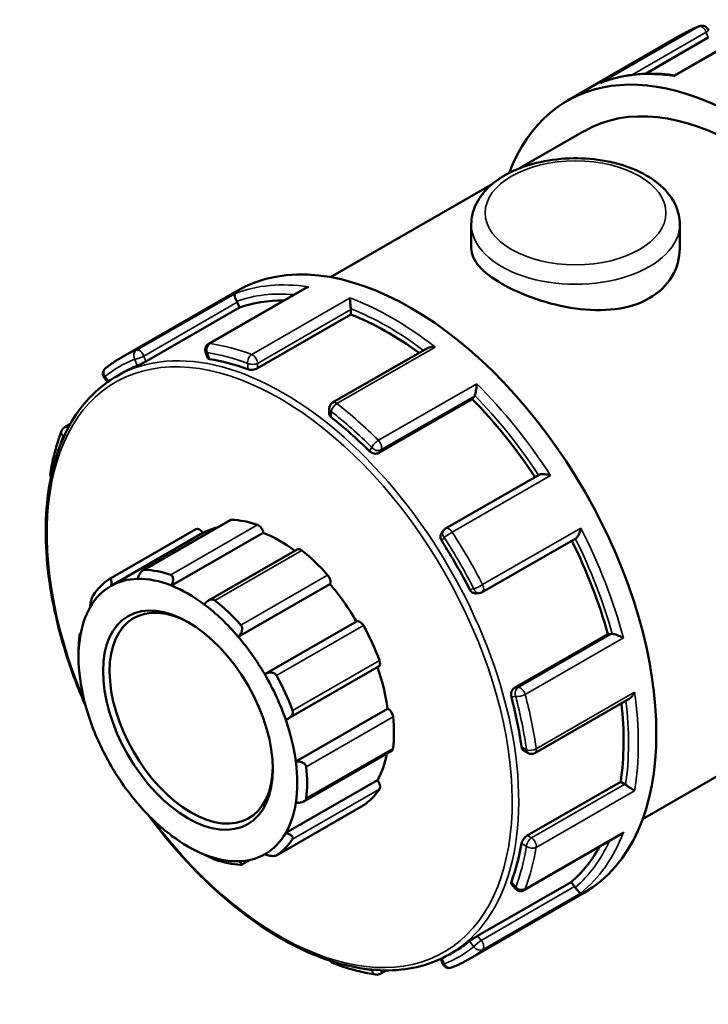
# Model space of a CAD drawing. Header units: millimetres. Extents: x -86 to 901, y -388 to 757.
# Tile 7 of 12: x -86 to -41, y 694 to 757. Entities that reach past the tile are written whole.
import ezdxf

# ---------------------------------------------------------------- set-up
doc = ezdxf.new("R2010")
doc.units = ezdxf.units.MM
doc.layers.add('Visible (ANSI)', color=7, linetype='Continuous', lineweight=50)
doc.layers.add('Visible Narrow (ANSI)', color=7, linetype='Continuous', lineweight=35)

msp = doc.modelspace()

# ---------------------------------------------------------------- linework, layer by layer
at = {"layer": 'Visible (ANSI)'}
for p, q in [((-37.124, 757.433), (-43.356, 753.844)), ((-50.323, 752.192), (-42.791, 756.53)), ((-41.173, 756.291), (-45.239, 753.949)), ((-53.398, 747.825), (-49.2, 750.243)), ((-65.642, 740.775), (-55.166, 746.807)), ((-56.522, 744.205), (-56.522, 742.634)), ((-43.022, 744.205), (-43.022, 742.634)), ((-79.209, 735.558), (-71.678, 739.895)), ((-67.31, 740.05), (-73.542, 736.461)), ((-71.544, 738.801), (-71.679, 739.15)), ((-77.591, 735.319), (-71.544, 738.801)), ((-64.321, 738.358), (-64.321, 738.671)), ((-70.368, 734.876), (-64.321, 738.358)), ((-59.395, 736.163), (-65.501, 732.647)), ((-73.736, 735.91), (-73.59, 735.534)), ((-80.278, 734.243), (-80.072, 733.987)), ((-79.502, 734.351), (-79.077, 734.595)), ((-62.505, 729.391), (-56.458, 732.873)), ((-56.458, 732.873), (-56.323, 733.066)), ((-65.726, 732.258), (-65.726, 731.928)), ((-82.856, 731.056), (-82.489, 731.267)), ((-52.137, 727.975), (-58.185, 724.492)), ((-79.974, 721.221), (-74.351, 724.459)), ((-72.135, 725.044), (-77.776, 721.796)), ((-79.846, 720.786), (-73.906, 724.206)), ((-75.932, 720.796), (-69.992, 724.217)), ((-58.329, 724.361), (-58.466, 724.165)), ((-55.81, 720.376), (-49.762, 723.859)), ((-67.789, 723.145), (-73.547, 719.829)), ((-71.613, 717.481), (-65.674, 720.902)), ((-56.23, 720.296), (-55.993, 720.318)), ((-69.903, 715.06), (-63.963, 718.48)), ((-81.879, 717.65), (-81.822, 717.683)), ((-53.723, 714.181), (-47.676, 717.663)), ((-47.442, 717.684), (-47.676, 717.663)), ((-81.957, 716.169), (-81.957, 716.534)), ((-68.372, 712.181), (-62.525, 715.549)), ((-45.431, 705.678), (-28.989, 715.146)), ((-52.401, 709.954), (-46.295, 713.47)), ((-67.887, 709.406), (-61.947, 712.827)), ((-67.367, 706.82), (-61.679, 710.096)), ((-53.134, 710.118), (-52.848, 709.954)), ((-68.541, 704.778), (-62.601, 708.199)), ((-52.895, 704.613), (-46.848, 708.095)), ((-46.578, 707.939), (-46.848, 708.095)), ((-69.141, 703.325), (-63.518, 706.563)), ((-53.106, 701.064), (-46.876, 704.652)), ((-70.842, 703.036), (-71.375, 702.729)), ((-56.11, 698.113), (-50.063, 701.595)), ((-53.932, 701.485), (-53.68, 701.171)), ((-49.828, 701.303), (-50.063, 701.595)), ((-56.753, 696.562), (-49.221, 700.899)), ((-57.944, 696.914), (-57.519, 697.159)), ((-58.5, 696.625), (-58.38, 696.314)), ((-62.039, 695.878), (-62.421, 695.658))]:
    msp.add_line(p, q, dxfattribs=at)
for centre, start, end in [((-41.583, 756.615), 21.19789, 111.49335), ((-73.318, 736.072), 119.93599, 201.19789), ((-79.929, 734.524), 128.75619, 218.80817), ((-65.278, 732.258), 119.93599, 180), ((-82.632, 730.667), 119.93599, 158.94875), ((-83.338, 728.029), 170.52416, 205.79246), ((-57.962, 724.103), 119.93599, 144.97291), ((-56.034, 720.764), 275.23725, 299.93599), ((-52.625, 710.342), 240.06401, 299.93599), ((-53.33, 701.452), 218.80817, 299.93599), ((-65.278, 696.748), 213.55251, 249.5793), ((-57.962, 696.476), 201.19789, 291.49335), ((-62.644, 696.047), 261.20603, 299.93599)]:
    msp.add_arc(centre, 0.449, start, end, dxfattribs=at)
for centre, major_axis, start_param, end_param in [((-39.095, 732.694), (-11.228, 19.498), 2.690566, 6.726647), ((-39.095, 732.694), (-10.105, 17.548), 3.141593, 6.283185), ((-60.449, 720.397), (-11.228, 19.498), 3.141593, 6.283185), ((-71.954, 739.125), (-0.224, 0.389), 4.452523, 4.616624), ((-61.934, 719.542), (-10.779, 18.718), 5.956033, 6.180212), ((-64.638, 738.854), (-0.224, 0.389), 3.928925, 4.093025), ((-61.934, 719.542), (-10.779, 18.718), 5.366136, 5.656614), ((-68.298, 715.877), (10.779, -18.718), 2.53608, 2.703775), ((-68.298, 715.877), (-10.779, 18.718), 6.201271, 6.283185), ((-61.934, 719.542), (-10.779, 18.718), 4.824599, 5.133015), ((-56.598, 733.408), (0.224, -0.389), 0.263733, 0.427834), ((-68.298, 715.877), (10.779, -18.718), 2.012481, 2.180177), ((-74.127, 724.07), (-0.224, 0.389), 4.729446, 6.283185), ((-68.935, 715.511), (-4.999, 8.68), 6.105402, 6.277853), ((-71.911, 724.655), (-0.224, 0.389), 5.933446, 6.283185), ((-68.935, 715.511), (-5.222, 9.069), 5.694314, 5.933446), ((-70.304, 724.334), (0.224, -0.389), 0.959535, 2.552722), ((-68.935, 715.511), (4.999, -8.68), 2.218568, 2.507942), ((-67.565, 722.756), (-0.224, 0.389), 5.305127, 6.283185), ((-68.298, 715.877), (10.779, -18.718), 1.488882, 1.656578), ((-61.934, 719.542), (-10.779, 18.718), 4.29563, 4.604136), ((-68.935, 715.511), (5.222, -9.069), 1.924403, 2.163535), ((-74.874, 712.09), (-4.999, 8.68), 5.649534, 5.978226), ((-74.557, 712.273), (-5.222, 9.069), 5.694314, 5.933446), ((-65.958, 721.227), (0.224, -0.389), 0.331217, 1.924403), ((-74.874, 712.09), (-4.999, 8.68), 6.277853, 6.606544), ((-74.557, 712.273), (-5.222, 9.069), 0.039447, 0.278579), ((-74.874, 712.09), (-4.999, 8.68), 5.978226, 6.277853), ((-74.874, 712.09), (4.999, -8.68), 2.208315, 2.507942), ((-68.935, 715.511), (4.999, -8.68), 1.579996, 1.879623), ((-74.663, 712.212), (3.73, -6.478), 2.37399, 7.050788), ((-74.874, 712.09), (-4.999, 8.68), 0.323359, 0.622986), ((-74.874, 712.09), (4.999, -8.68), 1.879623, 2.208315), ((-74.557, 712.273), (-5.222, 9.069), 5.065996, 5.305127), ((-63.742, 718.09), (-0.224, 0.389), 4.676809, 6.269995), ((-68.935, 715.511), (5.222, -9.069), 1.296085, 1.535216), ((-74.874, 712.09), (-4.999, 8.68), 0.622986, 0.951678), ((-74.557, 712.273), (5.222, -9.069), 3.809359, 3.928925), ((-74.874, 712.09), (4.999, -8.68), 1.579996, 1.879623), ((-47.283, 717.275), (-0.224, 0.389), 5.859219, 6.02332), ((-68.935, 715.511), (4.999, -8.68), 0.951678, 1.249238), ((-62.749, 715.937), (0.224, -0.389), 0, 1.296085), ((-74.874, 712.09), (4.999, -8.68), 1.251305, 1.579996), ((-74.557, 712.273), (-5.222, 9.069), 4.437677, 4.676809), ((-74.874, 712.09), (-4.999, 8.68), 0.951678, 1.251305), ((-68.298, 715.877), (10.779, -18.718), 0.965283, 1.132979), ((-61.934, 719.542), (-10.779, 18.718), 3.772032, 4.062709), ((-61.903, 712.438), (0.224, -0.389), 0.906898, 2.500084), ((-74.874, 712.09), (-4.999, 8.68), 1.251305, 1.579996), ((-74.874, 712.09), (4.999, -8.68), 0.951678, 1.251305), ((-68.935, 715.511), (5.222, -9.069), 0.667766, 0.906898), ((-68.935, 715.511), (4.999, -8.68), 0.323359, 0.591719), ((-61.903, 710.484), (0.224, -0.389), 0, 0.667766), ((-74.874, 712.09), (4.999, -8.68), 0.622986, 0.951678), ((-74.874, 712.09), (-4.999, 8.68), 1.579996, 1.879623), ((-74.557, 712.273), (-5.222, 9.069), 3.809359, 4.04849), ((-62.749, 707.96), (0.224, -0.389), 0.278579, 1.871765), ((-46.578, 707.573), (-0.224, 0.389), 5.33562, 5.499721), ((-68.935, 715.511), (5.222, -9.069), 0.039447, 0.278579), ((-74.874, 712.09), (-4.999, 8.68), 1.879623, 2.208315), ((-74.874, 712.09), (4.999, -8.68), 0.323359, 0.622986), ((-63.742, 706.951), (0.224, -0.389), 0, 0.039447), ((-74.874, 712.09), (4.999, -8.68), 6.277853, 6.606544), ((-74.874, 712.09), (-4.999, 8.68), 2.208315, 2.507942), ((-74.557, 712.273), (5.222, -9.069), 0.039447, 0.278579), ((-68.298, 715.877), (10.779, -18.718), 0.441685, 0.60938), ((-74.874, 712.09), (4.999, -8.68), 5.978226, 6.277853), ((-61.934, 719.542), (10.779, -18.718), 0.10684, 0.332302), ((-74.874, 712.09), (4.999, -8.68), 5.649534, 5.978226), ((-74.557, 712.273), (5.222, -9.069), 5.694314, 5.933446), ((-49.987, 701.077), (-0.224, 0.389), 4.812021, 4.976122), ((-68.298, 715.877), (10.779, -18.718), 0, 0.085782)]:
    msp.add_ellipse(centre, major_axis=major_axis, ratio=0.578093, start_param=start_param, end_param=end_param, dxfattribs=at)
msp.add_ellipse((-74.874, 712.09), major_axis=(3.879, -6.737), ratio=0.578093, dxfattribs=at)
for points, knots in [([(-42.791, 756.53), (-42.724, 756.568), (-42.657, 756.606), (-42.521, 756.679), (-42.452, 756.714), (-42.314, 756.783), (-42.245, 756.817), (-42.104, 756.882), (-42.034, 756.913), (-41.891, 756.974), (-41.819, 757.004), (-41.747, 757.032)], [5.49972085, 5.49972085, 5.49972085, 5.49972085, 5.51683992, 5.51683992, 5.53395899, 5.53395899, 5.55107806, 5.55107806, 5.56819713, 5.56819713, 5.5853162, 5.5853162, 5.5853162, 5.5853162]), ([(-43.353, 753.846), (-43.691, 753.894), (-44.026, 753.926), (-44.689, 753.959), (-45.016, 753.96), (-45.661, 753.93), (-45.979, 753.899), (-46.601, 753.805), (-46.907, 753.743), (-47.504, 753.585), (-47.796, 753.49), (-48.08, 753.38)], [0.3596775, 0.3596775, 0.3596775, 0.3596775, 0.4266404, 0.4266404, 0.4938273, 0.4938273, 0.5610142, 0.5610142, 0.6282011, 0.6282011, 0.695388, 0.695388, 0.695388, 0.695388]), ([(-43.356, 753.844), (-43.358, 753.843), (-43.36, 753.841), (-43.367, 753.829), (-43.371, 753.812), (-43.372, 753.787), (-43.372, 753.787), (-43.373, 753.786)], [0.05888496, 0.05888496, 0.05888496, 0.05888496, 0.06524929, 0.06524929, 0.08516524, 0.08516524, 0.08558683, 0.08558683, 0.08558683, 0.08558683]), ([(-48.151, 753.348), (-48.149, 753.349), (-48.148, 753.35), (-48.125, 753.361), (-48.102, 753.371), (-48.08, 753.38)], [-0.000425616, -0.000425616, -0.000425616, -0.000425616, 0, 0, 0.007427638, 0.007427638, 0.007427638, 0.007427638]), ([(-56.522, 744.205), (-56.522, 744.627), (-56.426, 745.047), (-56.056, 745.857), (-55.77, 746.241), (-55.013, 746.972), (-54.518, 747.305), (-53.379, 747.863), (-52.727, 748.083), (-51.356, 748.383), (-50.636, 748.463), (-49.196, 748.482), (-48.477, 748.421), (-47.097, 748.161), (-46.438, 747.962), (-45.239, 747.431), (-44.7, 747.098), (-43.824, 746.315), (-43.479, 745.867), (-43.107, 744.997), (-43.022, 744.602), (-43.022, 744.205)], [3.926991, 3.926991, 3.926991, 3.926991, 4.183689, 4.183689, 4.465219, 4.465219, 4.792286, 4.792286, 5.135292, 5.135292, 5.475503, 5.475503, 5.813642, 5.813642, 6.153381, 6.153381, 6.496384, 6.496384, 6.827085, 6.827085, 7.068583, 7.068583, 7.068583, 7.068583]), ([(-43.022, 742.634), (-43.022, 742.031), (-43.189, 741.385), (-43.875, 740.245), (-44.395, 739.754), (-45.604, 739.057), (-46.367, 738.81), (-48.03, 738.598), (-48.93, 738.629), (-50.614, 738.865), (-51.515, 739.086), (-53.178, 739.657), (-53.941, 740.004), (-55.149, 740.7), (-55.669, 741.091), (-56.355, 741.874), (-56.522, 742.268), (-56.522, 742.634)], [1.538274, 1.538274, 1.538274, 1.538274, 1.794732, 1.794732, 2.05119, 2.05119, 2.307649, 2.307649, 2.564107, 2.564107, 2.820446, 2.820446, 3.076786, 3.076786, 3.333125, 3.333125, 3.589464, 3.589464, 3.589464, 3.589464]), ([(-67.063, 740.144), (-67.064, 740.144), (-67.065, 740.143), (-67.131, 740.129), (-67.193, 740.108), (-67.272, 740.071), (-67.291, 740.061), (-67.31, 740.05)], [-0.00042562, -0.00042562, -0.00042562, -0.00042562, 0, 0, 0.01980838, 0.01980838, 0.02653193, 0.02653193, 0.02653193, 0.02653193]), ([(-71.709, 739.217), (-71.728, 739.254), (-71.745, 739.292), (-71.779, 739.371), (-71.794, 739.411), (-71.824, 739.496), (-71.835, 739.538), (-71.85, 739.608), (-71.853, 739.636), (-71.853, 739.68), (-71.849, 739.696), (-71.841, 739.706), (-71.841, 739.706), (-71.841, 739.706)], [0, 0, 0, 0, 0.01260254, 0.01260254, 0.02704224, 0.02704224, 0.04628482, 0.04628482, 0.06524929, 0.06524929, 0.08516524, 0.08516524, 0.08558683, 0.08558683, 0.08558683, 0.08558683]), ([(-64.325, 738.734), (-64.33, 738.77), (-64.335, 738.81), (-64.344, 738.899), (-64.349, 738.947), (-64.358, 739.056), (-64.363, 739.115), (-64.369, 739.222), (-64.372, 739.27), (-64.375, 739.357), (-64.376, 739.395), (-64.376, 739.428), (-64.376, 739.429), (-64.376, 739.429)], [0, 0, 0, 0, 0.01260254, 0.01260254, 0.02704224, 0.02704224, 0.04628482, 0.04628482, 0.06524929, 0.06524929, 0.08516524, 0.08516524, 0.08558683, 0.08558683, 0.08558683, 0.08558683]), ([(-58.859, 736.252), (-58.86, 736.252), (-58.861, 736.252), (-58.928, 736.259), (-58.995, 736.26), (-59.123, 736.25), (-59.186, 736.24), (-59.298, 736.209), (-59.35, 736.189), (-59.395, 736.163)], [-0.00042562, -0.00042562, -0.00042562, -0.00042562, 0, 0, 0.01980838, 0.01980838, 0.03869607, 0.03869607, 0.0560776, 0.0560776, 0.0560776, 0.0560776]), ([(-80.209, 734.874), (-80.146, 734.925), (-80.082, 734.975), (-79.953, 735.072), (-79.887, 735.12), (-79.755, 735.213), (-79.689, 735.259), (-79.554, 735.348), (-79.486, 735.391), (-79.349, 735.476), (-79.279, 735.518), (-79.209, 735.558)], [5.41025809, 5.41025809, 5.41025809, 5.41025809, 5.42815064, 5.42815064, 5.44604319, 5.44604319, 5.46393575, 5.46393575, 5.4818283, 5.4818283, 5.49972085, 5.49972085, 5.49972085, 5.49972085]), ([(-77.591, 735.319), (-77.631, 735.296), (-77.679, 735.27), (-77.783, 735.216), (-77.837, 735.188), (-77.938, 735.139), (-77.99, 735.115), (-78.084, 735.072), (-78.125, 735.055), (-78.156, 735.042)], [0, 0, 0, 0, 0.01687843, 0.01687843, 0.03375687, 0.03375687, 0.0509121, 0.0509121, 0.06806734, 0.06806734, 0.06806734, 0.06806734]), ([(-73.473, 735.472), (-73.511, 735.478), (-73.544, 735.488), (-73.577, 735.512), (-73.586, 735.523), (-73.59, 735.534)], [-0.06806734, -0.06806734, -0.06806734, -0.06806734, -0.0509121, -0.0509121, -0.04063249, -0.04063249, -0.04063249, -0.04063249]), ([(-70.368, 734.876), (-70.408, 734.853), (-70.458, 734.832), (-70.568, 734.8), (-70.628, 734.789), (-70.74, 734.778), (-70.801, 734.777), (-70.912, 734.788), (-70.962, 734.799), (-71.002, 734.814)], [0, 0, 0, 0, 0.01687843, 0.01687843, 0.03375687, 0.03375687, 0.0509121, 0.0509121, 0.06806734, 0.06806734, 0.06806734, 0.06806734]), ([(-81.493, 712.984), (-81.93, 713.988), (-82.317, 715.002), (-83.341, 718.12), (-83.793, 720.22), (-84.172, 724.199), (-84.097, 726.078), (-83.42, 729.423), (-82.819, 730.89), (-81.298, 733.028), (-80.463, 733.797), (-79.502, 734.351)], [4.119941, 4.119941, 4.119941, 4.119941, 4.274719, 4.274719, 4.596638, 4.596638, 4.918949, 4.918949, 5.240594, 5.240594, 5.499721, 5.499721, 5.499721, 5.499721]), ([(-56.301, 733.108), (-56.29, 733.134), (-56.28, 733.166), (-56.258, 733.243), (-56.247, 733.289), (-56.224, 733.399), (-56.213, 733.463), (-56.195, 733.587), (-56.188, 733.647), (-56.177, 733.762), (-56.174, 733.818), (-56.172, 733.87), (-56.172, 733.871), (-56.172, 733.872)], [0, 0, 0, 0, 0.01260254, 0.01260254, 0.02704224, 0.02704224, 0.04628482, 0.04628482, 0.06524929, 0.06524929, 0.08516524, 0.08516524, 0.08558683, 0.08558683, 0.08558683, 0.08558683]), ([(-65.595, 731.7), (-65.635, 731.731), (-65.669, 731.769), (-65.715, 731.848), (-65.726, 731.89), (-65.726, 731.928)], [-0.06806734, -0.06806734, -0.06806734, -0.06806734, -0.0509121, -0.0509121, -0.03388115, -0.03388115, -0.03388115, -0.03388115]), ([(-83.78, 728.103), (-83.748, 728.297), (-83.712, 728.489), (-83.634, 728.868), (-83.592, 729.055), (-83.501, 729.425), (-83.452, 729.607), (-83.349, 729.965), (-83.294, 730.142), (-83.177, 730.489), (-83.115, 730.66), (-83.051, 730.828)], [4.8866593, 4.8866593, 4.8866593, 4.8866593, 4.9216709, 4.9216709, 4.9566826, 4.9566826, 4.9916942, 4.9916942, 5.0267058, 5.0267058, 5.0617174, 5.0617174, 5.0617174, 5.0617174]), ([(-62.505, 729.391), (-62.545, 729.368), (-62.595, 729.351), (-62.703, 729.338), (-62.762, 729.34), (-62.871, 729.362), (-62.93, 729.382), (-63.037, 729.438), (-63.086, 729.474), (-63.124, 729.512)], [0, 0, 0, 0, 0.01687843, 0.01687843, 0.03375687, 0.03375687, 0.0509121, 0.0509121, 0.06806734, 0.06806734, 0.06806734, 0.06806734]), ([(-51.394, 727.931), (-51.395, 727.932), (-51.396, 727.932), (-51.456, 727.953), (-51.518, 727.971), (-51.642, 727.998), (-51.705, 728.009), (-51.832, 728.022), (-51.897, 728.024), (-52.003, 728.016), (-52.045, 728.009), (-52.102, 727.992), (-52.121, 727.984), (-52.137, 727.975)], [-0.00042562, -0.00042562, -0.00042562, -0.00042562, 0, 0, 0.01980838, 0.01980838, 0.03869607, 0.03869607, 0.05827899, 0.05827899, 0.07293603, 0.07293603, 0.08143308, 0.08143308, 0.08143308, 0.08143308]), ([(-49.762, 723.859), (-49.746, 723.867), (-49.731, 723.879), (-49.687, 723.92), (-49.66, 723.952), (-49.601, 724.039), (-49.57, 724.096), (-49.517, 724.212), (-49.495, 724.273), (-49.456, 724.396), (-49.44, 724.459), (-49.427, 724.522), (-49.427, 724.523), (-49.427, 724.525)], [0.00432622, 0.00432622, 0.00432622, 0.00432622, 0.01260254, 0.01260254, 0.02704224, 0.02704224, 0.04628482, 0.04628482, 0.06524929, 0.06524929, 0.08516524, 0.08516524, 0.08558683, 0.08558683, 0.08558683, 0.08558683]), ([(-58.441, 723.689), (-58.472, 723.737), (-58.497, 723.793), (-58.525, 723.906), (-58.529, 723.963), (-58.517, 724.062), (-58.5, 724.112), (-58.471, 724.157), (-58.468, 724.161), (-58.466, 724.165)], [-0.06806734, -0.06806734, -0.06806734, -0.06806734, -0.0509121, -0.0509121, -0.03375687, -0.03375687, -0.01687843, -0.01687843, -0.01521252, -0.01521252, -0.01521252, -0.01521252]), ([(-78.136, 721.237), (-78.115, 721.306), (-78.087, 721.379), (-78.017, 721.525), (-77.974, 721.596), (-77.891, 721.703), (-77.846, 721.749), (-77.777, 721.796), (-77.754, 721.808), (-77.709, 721.824), (-77.688, 721.828), (-77.667, 721.827)], [0.1612633, 0.1612633, 0.1612633, 0.1612633, 0.18305954, 0.18305954, 0.20626942, 0.20626942, 0.2253452, 0.2253452, 0.23488309, 0.23488309, 0.24442098, 0.24442098, 0.24442098, 0.24442098]), ([(-75.988, 721.491), (-75.966, 721.483), (-75.946, 721.471), (-75.91, 721.439), (-75.895, 721.419), (-75.857, 721.351), (-75.843, 721.293), (-75.834, 721.167), (-75.841, 721.089), (-75.875, 720.937), (-75.901, 720.863), (-75.932, 720.796)], [0.08457131, 0.08457131, 0.08457131, 0.08457131, 0.0941092, 0.0941092, 0.1036471, 0.1036471, 0.12272288, 0.12272288, 0.14593275, 0.14593275, 0.167729, 0.167729, 0.167729, 0.167729]), ([(-79.982, 721.215), (-79.967, 721.226), (-79.952, 721.232), (-79.924, 721.235), (-79.912, 721.232), (-79.877, 721.212), (-79.86, 721.183), (-79.836, 721.104), (-79.829, 721.046), (-79.829, 720.919), (-79.836, 720.851), (-79.846, 720.786)], [0.08457131, 0.08457131, 0.08457131, 0.08457131, 0.0941092, 0.0941092, 0.1036471, 0.1036471, 0.12272288, 0.12272288, 0.14593275, 0.14593275, 0.167729, 0.167729, 0.167729, 0.167729]), ([(-81.208, 719.402), (-81.204, 719.462), (-81.197, 719.531), (-81.174, 719.68), (-81.159, 719.761), (-81.126, 719.898), (-81.107, 719.964), (-81.075, 720.051), (-81.064, 720.077), (-81.042, 720.125), (-81.031, 720.145), (-81.02, 720.162)], [0.1612633, 0.1612633, 0.1612633, 0.1612633, 0.18305954, 0.18305954, 0.20626942, 0.20626942, 0.2253452, 0.2253452, 0.23488309, 0.23488309, 0.24442098, 0.24442098, 0.24442098, 0.24442098]), ([(-56.23, 720.296), (-56.235, 720.295), (-56.241, 720.295), (-56.295, 720.293), (-56.346, 720.304), (-56.439, 720.343), (-56.487, 720.374), (-56.57, 720.456), (-56.606, 720.505), (-56.632, 720.556)], [0.01501558, 0.01501558, 0.01501558, 0.01501558, 0.01687843, 0.01687843, 0.03375687, 0.03375687, 0.0509121, 0.0509121, 0.06806734, 0.06806734, 0.06806734, 0.06806734]), ([(-73.817, 719.579), (-73.774, 719.638), (-73.722, 719.697), (-73.601, 719.799), (-73.533, 719.842), (-73.409, 719.891), (-73.346, 719.905), (-73.257, 719.9), (-73.228, 719.894), (-73.174, 719.875), (-73.148, 719.861), (-73.126, 719.843)], [0.1612633, 0.1612633, 0.1612633, 0.1612633, 0.18305954, 0.18305954, 0.20626942, 0.20626942, 0.2253452, 0.2253452, 0.23488309, 0.23488309, 0.24442098, 0.24442098, 0.24442098, 0.24442098]), ([(-71.448, 718.245), (-71.427, 718.223), (-71.41, 718.197), (-71.383, 718.139), (-71.374, 718.108), (-71.357, 718.012), (-71.361, 717.943), (-71.392, 717.805), (-71.425, 717.728), (-71.51, 717.592), (-71.56, 717.531), (-71.613, 717.481)], [0.08457131, 0.08457131, 0.08457131, 0.08457131, 0.0941092, 0.0941092, 0.1036471, 0.1036471, 0.12272288, 0.12272288, 0.14593275, 0.14593275, 0.167729, 0.167729, 0.167729, 0.167729]), ([(-81.904, 717.524), (-81.902, 717.548), (-81.899, 717.57), (-81.893, 717.605), (-81.891, 717.619), (-81.883, 717.65), (-81.878, 717.654), (-81.87, 717.64), (-81.866, 717.616), (-81.862, 717.546), (-81.861, 717.502), (-81.862, 717.454)], [0.08457131, 0.08457131, 0.08457131, 0.08457131, 0.0941092, 0.0941092, 0.1036471, 0.1036471, 0.12272288, 0.12272288, 0.14593275, 0.14593275, 0.167729, 0.167729, 0.167729, 0.167729]), ([(-46.668, 717.412), (-46.669, 717.412), (-46.67, 717.413), (-46.716, 717.437), (-46.765, 717.462), (-46.869, 717.51), (-46.923, 717.533), (-47.039, 717.58), (-47.101, 717.603), (-47.208, 717.638), (-47.253, 717.651), (-47.332, 717.671), (-47.365, 717.678), (-47.394, 717.683), (-47.394, 717.683), (-47.395, 717.683)], [-0.00042562, -0.00042562, -0.00042562, -0.00042562, 0, 0, 0.01980838, 0.01980838, 0.03869607, 0.03869607, 0.05827899, 0.05827899, 0.07293603, 0.07293603, 0.08567053, 0.08567053, 0.08597511, 0.08597511, 0.08597511, 0.08597511]), ([(-69.903, 715.06), (-69.84, 715.095), (-69.767, 715.125), (-69.613, 715.163), (-69.531, 715.17), (-69.392, 715.154), (-69.325, 715.136), (-69.239, 715.087), (-69.213, 715.067), (-69.167, 715.021), (-69.148, 714.995), (-69.132, 714.967)], [0.1612633, 0.1612633, 0.1612633, 0.1612633, 0.18305954, 0.18305954, 0.20626942, 0.20626942, 0.2253452, 0.2253452, 0.23488309, 0.23488309, 0.24442098, 0.24442098, 0.24442098, 0.24442098]), ([(-53.928, 713.585), (-53.942, 713.637), (-53.949, 713.697), (-53.944, 713.818), (-53.932, 713.878), (-53.896, 713.984), (-53.869, 714.036), (-53.803, 714.123), (-53.763, 714.158), (-53.723, 714.181)], [-0.06806734, -0.06806734, -0.06806734, -0.06806734, -0.0509121, -0.0509121, -0.03375687, -0.03375687, -0.01687843, -0.01687843, 0, 0, 0, 0]), ([(-46.295, 713.47), (-46.251, 713.495), (-46.208, 713.529), (-46.125, 713.61), (-46.085, 713.659), (-46.011, 713.767), (-45.978, 713.826), (-45.95, 713.888), (-45.949, 713.889), (-45.948, 713.891)], [0.02941824, 0.02941824, 0.02941824, 0.02941824, 0.04628482, 0.04628482, 0.06524929, 0.06524929, 0.08516524, 0.08516524, 0.08558683, 0.08558683, 0.08558683, 0.08558683]), ([(-68.095, 712.718), (-68.084, 712.689), (-68.077, 712.659), (-68.073, 712.596), (-68.076, 712.565), (-68.096, 712.471), (-68.126, 712.412), (-68.207, 712.303), (-68.268, 712.248), (-68.4, 712.162), (-68.471, 712.13), (-68.541, 712.107)], [0.08457131, 0.08457131, 0.08457131, 0.08457131, 0.0941092, 0.0941092, 0.1036471, 0.1036471, 0.12272288, 0.12272288, 0.14593275, 0.14593275, 0.167729, 0.167729, 0.167729, 0.167729]), ([(-53.134, 710.118), (-53.167, 710.137), (-53.198, 710.168), (-53.243, 710.247), (-53.259, 710.296), (-53.266, 710.346)], [0.03379389, 0.03379389, 0.03379389, 0.03379389, 0.0509121, 0.0509121, 0.06806734, 0.06806734, 0.06806734, 0.06806734]), ([(-67.887, 709.406), (-67.814, 709.412), (-67.735, 709.411), (-67.576, 709.387), (-67.496, 709.363), (-67.374, 709.302), (-67.32, 709.264), (-67.261, 709.194), (-67.244, 709.169), (-67.22, 709.117), (-67.213, 709.09), (-67.21, 709.062)], [0.1612633, 0.1612633, 0.1612633, 0.1612633, 0.18305954, 0.18305954, 0.20626942, 0.20626942, 0.2253452, 0.2253452, 0.23488309, 0.23488309, 0.24442098, 0.24442098, 0.24442098, 0.24442098]), ([(-45.948, 707.512), (-45.949, 707.512), (-45.95, 707.513), (-45.977, 707.529), (-46.01, 707.548), (-46.082, 707.594), (-46.122, 707.62), (-46.21, 707.679), (-46.26, 707.712), (-46.35, 707.775), (-46.389, 707.803), (-46.462, 707.856), (-46.494, 707.88), (-46.525, 707.903), (-46.525, 707.904), (-46.526, 707.905)], [-0.00042562, -0.00042562, -0.00042562, -0.00042562, 0, 0, 0.01980838, 0.01980838, 0.03869607, 0.03869607, 0.05827899, 0.05827899, 0.07293603, 0.07293603, 0.08567053, 0.08567053, 0.08597511, 0.08597511, 0.08597511, 0.08597511]), ([(-67.21, 707.021), (-67.213, 706.997), (-67.22, 706.973), (-67.244, 706.927), (-67.261, 706.905), (-67.32, 706.845), (-67.374, 706.813), (-67.496, 706.761), (-67.576, 706.741), (-67.735, 706.722), (-67.814, 706.721), (-67.887, 706.727)], [0.08457131, 0.08457131, 0.08457131, 0.08457131, 0.0941092, 0.0941092, 0.1036471, 0.1036471, 0.12272288, 0.12272288, 0.14593275, 0.14593275, 0.167729, 0.167729, 0.167729, 0.167729]), ([(-57.944, 696.914), (-59.099, 696.249), (-60.433, 695.9), (-63.336, 695.858), (-64.909, 696.177), (-68.141, 697.455), (-69.801, 698.425), (-73.028, 700.913), (-74.594, 702.432), (-76.512, 704.718), (-76.976, 705.309), (-77.423, 705.917)], [2.358128, 2.358128, 2.358128, 2.358128, 2.669599, 2.669599, 2.986917, 2.986917, 3.308863, 3.308863, 3.631126, 3.631126, 3.737908, 3.737908, 3.737908, 3.737908]), ([(-68.541, 704.778), (-68.471, 704.761), (-68.4, 704.737), (-68.268, 704.677), (-68.207, 704.64), (-68.126, 704.569), (-68.096, 704.531), (-68.076, 704.474), (-68.073, 704.455), (-68.077, 704.418), (-68.084, 704.4), (-68.095, 704.384)], [0.1612633, 0.1612633, 0.1612633, 0.1612633, 0.18305954, 0.18305954, 0.20626942, 0.20626942, 0.2253452, 0.2253452, 0.23488309, 0.23488309, 0.24442098, 0.24442098, 0.24442098, 0.24442098]), ([(-46.876, 704.652), (-46.857, 704.662), (-46.839, 704.674), (-46.767, 704.724), (-46.716, 704.768), (-46.67, 704.818), (-46.669, 704.819), (-46.668, 704.82)], [0.05865422, 0.05865422, 0.05865422, 0.05865422, 0.06524929, 0.06524929, 0.08516524, 0.08516524, 0.08558683, 0.08558683, 0.08558683, 0.08558683]), ([(-53.266, 704.095), (-53.259, 704.137), (-53.243, 704.186), (-53.198, 704.288), (-53.167, 704.34), (-53.101, 704.432), (-53.062, 704.478), (-52.979, 704.557), (-52.935, 704.59), (-52.895, 704.613)], [-0.06806734, -0.06806734, -0.06806734, -0.06806734, -0.0509121, -0.0509121, -0.03375687, -0.03375687, -0.01687843, -0.01687843, 0, 0, 0, 0]), ([(-69.132, 703.33), (-69.148, 703.32), (-69.167, 703.311), (-69.213, 703.297), (-69.239, 703.292), (-69.325, 703.283), (-69.392, 703.284), (-69.531, 703.297), (-69.613, 703.311), (-69.767, 703.349), (-69.84, 703.371), (-69.903, 703.395)], [0.08457131, 0.08457131, 0.08457131, 0.08457131, 0.0941092, 0.0941092, 0.1036471, 0.1036471, 0.12272288, 0.12272288, 0.14593275, 0.14593275, 0.167729, 0.167729, 0.167729, 0.167729]), ([(-73.126, 703.055), (-73.148, 703.062), (-73.174, 703.072), (-73.228, 703.093), (-73.257, 703.105), (-73.346, 703.144), (-73.409, 703.174), (-73.533, 703.233), (-73.601, 703.268), (-73.722, 703.331), (-73.774, 703.36), (-73.817, 703.384)], [0.08457131, 0.08457131, 0.08457131, 0.08457131, 0.0941092, 0.0941092, 0.1036471, 0.1036471, 0.12272288, 0.12272288, 0.14593275, 0.14593275, 0.167729, 0.167729, 0.167729, 0.167729]), ([(-71.613, 702.943), (-71.56, 702.917), (-71.51, 702.888), (-71.425, 702.832), (-71.392, 702.805), (-71.361, 702.764), (-71.357, 702.746), (-71.374, 702.729), (-71.383, 702.724), (-71.41, 702.719), (-71.427, 702.718), (-71.448, 702.719)], [0.1612633, 0.1612633, 0.1612633, 0.1612633, 0.18305954, 0.18305954, 0.20626942, 0.20626942, 0.2253452, 0.2253452, 0.23488309, 0.23488309, 0.24442098, 0.24442098, 0.24442098, 0.24442098]), ([(-53.932, 701.485), (-53.94, 701.495), (-53.945, 701.508), (-53.949, 701.549), (-53.942, 701.583), (-53.928, 701.619)], [0.04061102, 0.04061102, 0.04061102, 0.04061102, 0.0509121, 0.0509121, 0.06806734, 0.06806734, 0.06806734, 0.06806734]), ([(-49.427, 700.884), (-49.427, 700.884), (-49.427, 700.884), (-49.439, 700.883), (-49.455, 700.887), (-49.493, 700.909), (-49.516, 700.925), (-49.568, 700.972), (-49.599, 701.003), (-49.658, 701.071), (-49.685, 701.104), (-49.737, 701.173), (-49.761, 701.207), (-49.785, 701.243), (-49.785, 701.244), (-49.786, 701.245)], [-0.00042562, -0.00042562, -0.00042562, -0.00042562, 0, 0, 0.01980838, 0.01980838, 0.03869607, 0.03869607, 0.05827899, 0.05827899, 0.07293603, 0.07293603, 0.08567053, 0.08567053, 0.08597511, 0.08597511, 0.08597511, 0.08597511]), ([(-56.632, 697.762), (-56.606, 697.782), (-56.57, 697.809), (-56.487, 697.869), (-56.439, 697.903), (-56.346, 697.965), (-56.295, 697.999), (-56.197, 698.061), (-56.149, 698.09), (-56.11, 698.113)], [-0.06806734, -0.06806734, -0.06806734, -0.06806734, -0.0509121, -0.0509121, -0.03375687, -0.03375687, -0.01687843, -0.01687843, 0, 0, 0, 0]), ([(-56.753, 696.562), (-56.82, 696.523), (-56.887, 696.486), (-57.023, 696.412), (-57.092, 696.377), (-57.23, 696.308), (-57.3, 696.274), (-57.44, 696.209), (-57.511, 696.178), (-57.653, 696.117), (-57.725, 696.087), (-57.797, 696.059)], [2.3581282, 2.3581282, 2.3581282, 2.3581282, 2.37524727, 2.37524727, 2.39236634, 2.39236634, 2.40948541, 2.40948541, 2.42660448, 2.42660448, 2.44372355, 2.44372355, 2.44372355, 2.44372355]), ([(-62.713, 695.604), (-62.891, 695.631), (-63.069, 695.663), (-63.428, 695.735), (-63.608, 695.775), (-63.97, 695.863), (-64.152, 695.912), (-64.516, 696.016), (-64.699, 696.073), (-65.066, 696.194), (-65.25, 696.259), (-65.434, 696.327)], [2.7922642, 2.7922642, 2.7922642, 2.7922642, 2.8272758, 2.8272758, 2.8622875, 2.8622875, 2.8972991, 2.8972991, 2.9323107, 2.9323107, 2.9673223, 2.9673223, 2.9673223, 2.9673223])]:
    msp.add_open_spline(points, degree=3, knots=knots, dxfattribs=at)
at = {"layer": 'Visible Narrow (ANSI)'}
for p, q in [((-41.787, 757.013), (-48.151, 753.348)), ((-43.373, 753.786), (-37.009, 757.451)), ((-46.104, 753.878), (-41.308, 756.64)), ((-41.308, 756.64), (-41.173, 756.291)), ((-73.427, 736.479), (-67.063, 740.144)), ((-71.841, 739.706), (-78.205, 736.041)), ((-77.726, 735.668), (-71.679, 739.15)), ((-64.376, 739.429), (-70.74, 735.764)), ((-70.368, 735.189), (-64.321, 738.671)), ((-65.223, 732.587), (-58.859, 736.252)), ((-78.318, 735.46), (-78.156, 735.042)), ((-77.591, 735.319), (-77.726, 735.668)), ((-73.473, 735.472), (-73.635, 735.89)), ((-71.002, 735.189), (-71.002, 734.814)), ((-70.368, 734.876), (-70.368, 735.189)), ((-80.001, 734.037), (-80.246, 734.342)), ((-56.172, 733.872), (-62.536, 730.208)), ((-62.37, 729.584), (-56.323, 733.066)), ((-65.595, 731.7), (-65.595, 732.075)), ((-82.949, 730.484), (-82.91, 730.436)), ((-62.961, 729.743), (-63.124, 729.512)), ((-62.505, 729.391), (-62.37, 729.584)), ((-57.758, 724.267), (-51.394, 727.931)), ((-77.667, 721.827), (-72.045, 725.065)), ((-70.366, 724.729), (-75.988, 721.491)), ((-49.427, 724.525), (-55.791, 720.86)), ((-58.441, 723.689), (-58.279, 723.92)), ((-73.126, 719.843), (-67.504, 723.081)), ((-65.825, 721.483), (-71.448, 718.245)), ((-56.351, 720.582), (-56.632, 720.556)), ((-69.132, 714.967), (-63.51, 718.205)), ((-47.442, 717.684), (-53.489, 714.202)), ((-53.032, 713.747), (-46.668, 717.412)), ((-62.472, 715.956), (-68.095, 712.718)), ((-53.928, 713.585), (-53.647, 713.611)), ((-53.489, 714.202), (-53.723, 714.181)), ((-45.948, 713.891), (-52.312, 710.226)), ((-67.21, 709.062), (-61.588, 712.3)), ((-61.588, 710.259), (-67.21, 707.021)), ((-52.942, 710.16), (-53.266, 710.346)), ((-46.578, 707.939), (-52.625, 704.457)), ((-68.095, 704.384), (-62.472, 707.622)), ((-52.312, 703.847), (-45.948, 707.512)), ((-63.51, 706.568), (-69.132, 703.33)), ((-46.668, 704.82), (-53.032, 701.155)), ((-53.266, 704.095), (-52.942, 703.908)), ((-52.625, 704.457), (-52.895, 704.613)), ((-53.647, 701.27), (-53.928, 701.619)), ((-49.828, 701.303), (-55.875, 697.821)), ((-55.791, 697.219), (-49.427, 700.884)), ((-56.632, 697.762), (-56.351, 697.412)), ((-55.875, 697.821), (-56.11, 698.113)), ((-58.279, 696.294), (-58.421, 696.662)), ((-62.985, 695.926), (-62.961, 695.864))]:
    msp.add_line(p, q, dxfattribs=at)
for centre, major_axis, ratio, start_param, end_param in [((-31.563, 737.031), (-11.228, 19.498), 0.578093, 6.19759, 6.283185), ((-41.583, 756.615), (-0.224, 0.389), 0.578093, 4.452523, 6.19759), ((-41.583, 756.615), (-0.164, 0.417), 0.812983, 0, 0.120089), ((-41.583, 756.615), (0.418, 0.162), 0.209664, 5.344977, 6.283185), ((-37.927, 733.367), (-11.228, 19.498), 0.578093, 5.849049, 6.19759), ((-49.772, 744.205), (-6.75, 0), 0.575862, 0, 3.141593), ((-61.617, 719.724), (-11.228, 19.498), 0.578093, 5.849049, 6.19759), ((-61.934, 719.542), (-11.004, 19.109), 0.578093, 5.900252, 6.177251), ((-61.617, 719.724), (-11.228, 19.498), 0.578093, 5.325451, 5.673991), ((-61.934, 719.542), (11.004, -19.109), 0.578093, 2.208949, 2.512059), ((-68.723, 715.632), (10.779, -18.718), 0.578093, 0, 3.141593), ((-68.935, 715.511), (-10.63, 18.459), 0.578093, 1.781125, 7.643653), ((-67.981, 716.06), (-11.228, 19.498), 0.578093, 6.19759, 6.283185), ((-78.001, 735.643), (-0.164, 0.417), 0.812983, 0.120089, 1.690885), ((-78.001, 735.643), (-0.224, 0.389), 0.578093, 4.452523, 6.19759), ((-73.318, 736.072), (0.069, 0.443), 0.740276, 0.535781, 2.106577), ((-73.318, 736.072), (-0.224, 0.389), 0.578093, 5.849049, 6.283185), ((-67.981, 716.06), (-11.228, 19.498), 0.578093, 5.673991, 5.849049), ((-68.298, 715.877), (-11.004, 19.109), 0.578093, 6.19759, 6.372648), ((-78.001, 735.643), (-0.418, -0.162), 0.209664, 0.632588, 2.203385), ((-73.318, 736.072), (-0.418, -0.162), 0.209664, 0, 0.632588), ((-68.298, 715.877), (11.004, -19.109), 0.578093, 2.532399, 2.707457), ((-70.685, 735.372), (-0.156, -0.42), 0.669185, 3.820988, 5.391785), ((-70.685, 735.372), (0.224, -0.389), 0.578093, 0.787332, 2.532399), ((-79.929, 734.524), (-0.281, 0.35), 0.812708, 0, 1.445351), ((-70.685, 735.372), (-0.448, 0), 0.575862, 0.785398, 2.356194), ((-79.929, 734.524), (-0.349, -0.281), 0.212712, 5.650103, 6.283185), ((-61.617, 719.724), (-11.228, 19.498), 0.578093, 4.801852, 5.150392), ((-61.934, 719.542), (11.004, -19.109), 0.578093, 1.6807, 1.988461), ((-65.278, 732.258), (-0.448, 0), 0.575862, 0, 0.785398), ((-65.278, 732.258), (0.276, 0.354), 0.469489, 0.856961, 2.427757), ((-65.278, 732.258), (-0.224, 0.389), 0.578093, 5.325451, 6.283185), ((-67.981, 716.06), (-11.228, 19.498), 0.578093, 5.150392, 5.325451), ((-68.298, 715.877), (11.004, -19.109), 0.578093, 2.0088, 2.183858), ((-82.632, 730.667), (-0.419, 0.161), 0.738943, 0, 1.031365), ((-82.632, 730.667), (-0.224, 0.389), 0.578093, 5.463065, 6.283185), ((-68.298, 715.877), (-11.004, 19.109), 0.578093, 0.438003, 0.503692), ((-82.632, 730.667), (-0.349, -0.281), 0.212712, 5.103457, 5.650103), ((-62.644, 729.926), (-0.317, -0.318), 0.34608, 4.048519, 5.619316), ((-62.644, 729.926), (0.224, -0.389), 0.578093, 0.263733, 2.0088), ((-62.644, 729.926), (0.367, -0.257), 0.787757, 4.359809, 5.930605), ((-83.338, 728.029), (-0.442, 0.074), 0.667375, 0, 0.629115), ((-57.962, 724.103), (-0.224, 0.389), 0.578093, 4.801852, 6.283185), ((-61.617, 719.724), (-11.228, 19.498), 0.578093, 4.278253, 4.626794), ((-57.962, 724.103), (-0.367, 0.257), 0.787757, 0, 1.218216), ((-57.962, 724.103), (0.377, 0.244), 0.072902, 0.952515, 2.523311), ((-68.298, 715.877), (11.004, -19.109), 0.578093, 1.485201, 1.660259), ((-67.981, 716.06), (-11.228, 19.498), 0.578093, 4.626794, 4.801852), ((-61.934, 719.542), (11.004, -19.109), 0.578093, 1.156999, 1.464768), ((-56.034, 720.764), (-0.399, -0.204), 0.069758, 0.618121, 2.188917), ((-56.034, 720.764), (0.224, -0.389), 0.578093, 0, 1.485201), ((-56.034, 720.764), (0.041, -0.447), 0.788574, 5.060317, 6.283185), ((-53.33, 713.793), (-0.041, 0.447), 0.788574, 0.347928, 1.918725), ((-53.33, 713.793), (0.433, 0.116), 0.343219, 3.804588, 5.375384), ((-68.298, 715.877), (11.004, -19.109), 0.578093, 0.961602, 1.13666), ((-53.33, 713.793), (-0.224, 0.389), 0.578093, 4.278253, 6.02332), ((-67.981, 716.06), (-11.228, 19.498), 0.578093, 4.103195, 4.278253), ((-61.617, 719.724), (-11.228, 19.498), 0.578093, 3.754654, 4.103195), ((-61.934, 719.542), (11.004, -19.109), 0.578093, 0.633401, 0.936581), ((-52.625, 710.342), (-0.444, -0.062), 0.466904, 0.712495, 2.283291), ((-52.625, 710.342), (-0.224, -0.389), 0.578093, 5.495853, 6.283185), ((-52.625, 710.342), (0.224, -0.389), 0.578093, 0, 0.961602), ((-61.617, 719.724), (11.228, -19.498), 0.578093, 0.089463, 0.438003), ((-52.625, 704.091), (0.224, 0.389), 0.578093, 0.783464, 2.354261), ((-52.625, 704.091), (0.224, -0.389), 0.578093, 0.613062, 2.358128), ((-61.934, 719.542), (11.004, -19.109), 0.578093, 0.109802, 0.387282), ((-68.298, 715.877), (11.004, -19.109), 0.578093, 0.438003, 0.613062), ((-67.981, 716.06), (-11.228, 19.498), 0.578093, 3.579596, 3.754654), ((-52.625, 704.091), (0.442, -0.074), 0.667375, 4.030294, 5.60109), ((-53.33, 701.452), (-0.349, -0.281), 0.212712, 5.650103, 6.283185), ((-53.33, 701.452), (-0.419, 0.161), 0.738943, 1.031365, 2.602161), ((-53.33, 701.452), (0.224, -0.389), 0.578093, 0, 0.438003), ((-56.034, 697.595), (0.349, 0.281), 0.212712, 0.937714, 2.50851), ((-56.034, 697.595), (0.224, -0.389), 0.578093, 0.089463, 1.834529), ((-68.298, 715.877), (11.004, -19.109), 0.578093, 6.19759, 6.372648), ((-67.981, 716.06), (11.228, -19.498), 0.578093, 0, 0.089463), ((-56.034, 697.595), (0.281, -0.35), 0.812708, 4.586944, 6.15774), ((-65.278, 696.748), (-0.156, -0.42), 0.669185, 5.640841, 6.283185), ((-68.298, 715.877), (-11.004, 19.109), 0.578093, 2.637901, 2.707457), ((-62.644, 696.047), (0.418, 0.162), 0.209664, 3.774181, 4.345287), ((-62.644, 696.047), (-0.069, -0.443), 0.740276, 5.24817, 6.283185), ((-62.644, 696.047), (0.224, -0.389), 0.578093, 0, 0.83861), ((-57.962, 696.476), (-0.418, -0.162), 0.209664, 0, 0.632588), ((-57.962, 696.476), (0.164, -0.417), 0.812983, 4.832478, 6.283185)]:
    msp.add_ellipse(centre, major_axis=major_axis, ratio=ratio, start_param=start_param, end_param=end_param, dxfattribs=at)
msp.add_ellipse((-49.772, 744.94), major_axis=(5.85, 0), ratio=0.575862, dxfattribs=at)

doc.saveas('drawing.dxf')
